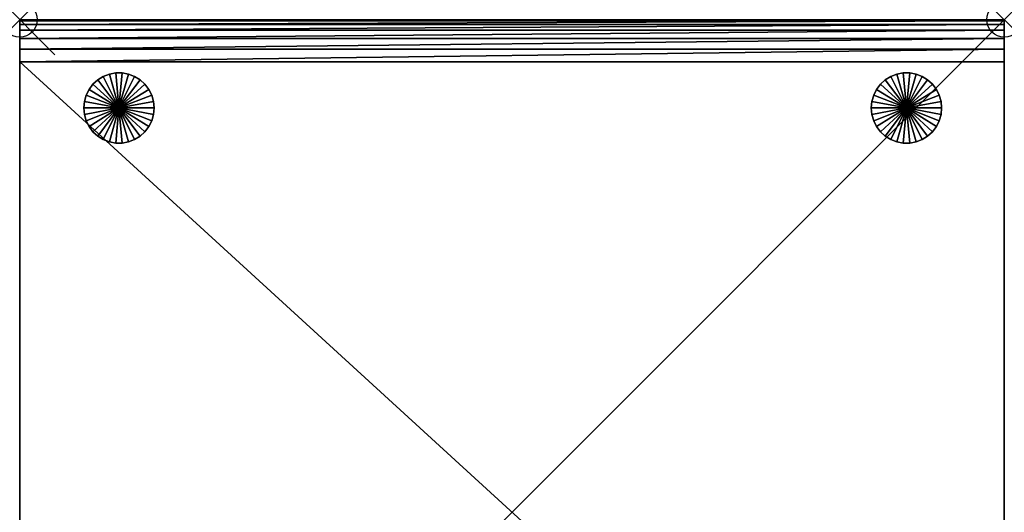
# Model space of a CAD drawing. Header units: inches. Extents: x 0 to 28, y -28 to 0.
# Tile 2 of 2: x 0 to 28, y -14 to 0. Entities that reach past the tile are written whole.
import ezdxf

# ---------------------------------------------------------------- set-up
doc = ezdxf.new("R2010")
doc.units = ezdxf.units.IN
doc.header["$MEASUREMENT"] = 0
doc.header["$PDMODE"] = 35
doc.header["$PDSIZE"] = 1
for name, color, linetype in [('A-FURN-3-NODE', 7, 'Continuous'), ('A-FURN-3-ST', 151, 'Continuous'), ('A-FURN-3-ST-LG', 252, 'Continuous')]:
    doc.layers.add(name, color=color, linetype=linetype)

msp = doc.modelspace()

# ---------------------------------------------------------------- linework, layer by layer
at = {"layer": 'A-FURN-3-NODE'}
for p in [(0, 0), (28, 0)]:
    msp.add_point(p, dxfattribs=at)

# ---------------------------------------------------------------- meshes
at = {"layer": 'A-FURN-3-ST'}
mesh = msp.add_polyface(dxfattribs=at)
corners = [(0, -28, 1.323), (28, -28, 1.323), (0, 0, 1.323), (28, 0, 1.323), (0, -27.7, 13.7), (0, -28, 12.8), (0, -27.967, 13.167), (0, -27.867, 13.467), (0, -26.8, 14), (0, -27.167, 13.967), (0, -27.467, 13.867), (28, -27.7, 13.7), (28, -26.8, 14), (28, -27.167, 13.967), (28, -27.467, 13.867), (28, -28, 12.8), (28, -27.967, 13.167), (28, -27.867, 13.467), (28, -0.3, 13.7), (28, 0, 12.8), (28, -0.033, 13.167), (28, -0.133, 13.467), (28, -1.2, 14), (28, -0.833, 13.967), (28, -0.533, 13.867), (0, -0.3, 13.7), (0, -1.2, 14), (0, -0.833, 13.967), (0, -0.533, 13.867), (0, 0, 12.8), (0, -0.033, 13.167), (0, -0.133, 13.467)]
mesh.append_faces([[corners[k] for k in face] for face in [(20, 18, 23), (23, 12, 14), (14, 17, 15), (23, 14, 15), (20, 23, 15), (3, 20, 15), (6, 4, 9), (9, 26, 28), (28, 31, 29), (9, 28, 29), (6, 9, 29), (0, 6, 29)]], dxfattribs={"vtx0": -1, "vtx1": -1, "vtx2": -1})
mesh.append_faces([[corners[k] for k in face] for face in [(1, 3, 15), (2, 0, 29)]], dxfattribs={"vtx1": -1})
mesh.append_faces([[corners[k] for k in face] for face in [(0, 2, 3), (3, 1, 0), (12, 22, 26), (26, 8, 12), (1, 15, 5), (5, 0, 1), (3, 19, 20), (20, 21, 18), (18, 24, 23), (23, 22, 12), (12, 13, 14), (14, 11, 17), (17, 16, 15), (2, 29, 19), (19, 3, 2), (0, 5, 6), (6, 7, 4), (4, 10, 9), (9, 8, 26), (26, 27, 28), (28, 25, 31), (31, 30, 29), (12, 8, 9), (9, 13, 12), (13, 9, 10), (10, 14, 13), (14, 10, 4), (4, 11, 14), (26, 22, 23), (23, 27, 26), (27, 23, 24), (24, 28, 27), (28, 24, 18), (18, 25, 28), (5, 15, 16), (16, 6, 5), (6, 16, 17), (17, 7, 6), (7, 17, 11), (11, 4, 7), (19, 29, 30), (30, 20, 19), (20, 30, 31), (31, 21, 20), (21, 31, 25), (25, 18, 21)]], dxfattribs={"vtx2": -1})
at = {"layer": 'A-FURN-3-ST-LG'}
mesh = msp.add_polyface(dxfattribs=at)
corners = [(2.823, -2.509, 0), (2.731, -1.514, 0), (2.915, -1.514, 0), (2.55, -1.547, 0), (2.377, -1.614, 0), (2.221, -1.711, 0), (2.084, -1.836, 0), (1.973, -1.983, 0), (1.891, -2.148, 0), (1.84, -2.326, 0), (2.731, -1.514, 0.3), (2.55, -1.547, 0.3), (2.377, -1.614, 0.3), (2.221, -1.711, 0.3), (2.915, -1.514, 0.3), (2.731, -1.514, 0.6), (2.55, -1.547, 0.6), (2.377, -1.614, 0.6), (2.221, -1.711, 0.6), (2.915, -1.514, 0.6), (2.731, -1.514, 0.9), (2.55, -1.547, 0.9), (2.377, -1.614, 0.9), (2.221, -1.711, 0.9), (2.915, -1.514, 0.9), (2.731, -1.514, 1.2), (2.55, -1.547, 1.2), (2.377, -1.614, 1.2), (2.221, -1.711, 1.2), (2.915, -1.514, 1.2), (2.731, -1.514, 1.5), (2.55, -1.547, 1.5), (2.377, -1.614, 1.5), (2.221, -1.711, 1.5), (2.084, -1.836, 1.5), (2.823, -2.509, 1.5), (1.973, -1.983, 1.5), (1.891, -2.148, 1.5), (1.84, -2.326, 1.5)]
mesh.append_faces([[corners[k] for k in face] for face in [(1, 11, 10), (3, 12, 11), (4, 13, 12), (10, 16, 15), (11, 17, 16), (12, 18, 17), (15, 21, 20), (16, 22, 21), (17, 23, 22), (20, 26, 25), (21, 27, 26), (22, 28, 27), (25, 31, 30), (26, 32, 31), (27, 33, 32), (28, 34, 33)]], dxfattribs={"vtx0": -1})
mesh.append_faces([[corners[k] for k in face] for face in [(0, 1, 2), (0, 3, 1), (0, 4, 3), (0, 5, 4), (0, 6, 5), (0, 7, 6), (0, 8, 7), (0, 9, 8), (35, 30, 31), (35, 31, 32), (35, 32, 33), (35, 33, 34), (35, 34, 36), (35, 36, 37), (35, 37, 38)]], dxfattribs={"vtx0": -1, "vtx2": -1})
mesh.append_faces([[corners[k] for k in face] for face in [(2, 1, 10), (1, 3, 11), (3, 4, 12), (4, 5, 13), (14, 10, 15), (10, 11, 16), (11, 12, 17), (12, 13, 18), (19, 15, 20), (15, 16, 21), (16, 17, 22), (17, 18, 23), (24, 20, 25), (20, 21, 26), (21, 22, 27), (22, 23, 28), (29, 25, 30), (25, 26, 31), (26, 27, 32), (27, 28, 33)]], dxfattribs={"vtx2": -1})
mesh = msp.add_polyface(dxfattribs=at)
corners = [(2.823, -2.509, 0), (3.756, -2.148, 0), (3.806, -2.326, 0), (3.673, -1.983, 0), (3.562, -1.836, 0), (3.426, -1.711, 0), (3.269, -1.614, 0), (3.097, -1.547, 0), (2.915, -1.514, 0), (3.426, -1.711, 0.3), (3.269, -1.614, 0.3), (3.097, -1.547, 0.3), (2.915, -1.514, 0.3), (2.731, -1.514, 0.3), (3.269, -1.614, 0.6), (3.426, -1.711, 0.6), (3.097, -1.547, 0.6), (2.915, -1.514, 0.6), (2.731, -1.514, 0.6), (3.269, -1.614, 0.9), (3.426, -1.711, 0.9), (3.097, -1.547, 0.9), (2.915, -1.514, 0.9), (2.731, -1.514, 0.9), (3.269, -1.614, 1.2), (3.426, -1.711, 1.2), (3.097, -1.547, 1.2), (2.915, -1.514, 1.2), (2.731, -1.514, 1.2), (3.269, -1.614, 1.5), (3.426, -1.711, 1.5), (3.097, -1.547, 1.5), (2.915, -1.514, 1.5), (2.731, -1.514, 1.5), (2.823, -2.509, 1.5), (3.806, -2.326, 1.5), (3.756, -2.148, 1.5), (3.673, -1.983, 1.5), (3.562, -1.836, 1.5)]
mesh.append_faces([[corners[k] for k in face] for face in [(5, 10, 9), (6, 11, 10), (7, 12, 11), (8, 13, 12), (9, 14, 15), (10, 16, 14), (11, 17, 16), (12, 18, 17), (15, 19, 20), (14, 21, 19), (16, 22, 21), (17, 23, 22), (20, 24, 25), (19, 26, 24), (21, 27, 26), (22, 28, 27), (25, 29, 30), (24, 31, 29), (26, 32, 31), (27, 33, 32)]], dxfattribs={"vtx0": -1})
mesh.append_faces([[corners[k] for k in face] for face in [(0, 1, 2), (0, 3, 1), (0, 4, 3), (0, 5, 4), (0, 6, 5), (0, 7, 6), (0, 8, 7), (34, 35, 36), (34, 36, 37), (34, 37, 38), (34, 38, 30), (34, 30, 29), (34, 29, 31), (34, 31, 32), (34, 32, 33)]], dxfattribs={"vtx0": -1, "vtx2": -1})
mesh.append_faces([[corners[k] for k in face] for face in [(4, 5, 9), (5, 6, 10), (6, 7, 11), (7, 8, 12), (9, 10, 14), (10, 11, 16), (11, 12, 17), (15, 14, 19), (14, 16, 21), (16, 17, 22), (20, 19, 24), (19, 21, 26), (21, 22, 27), (25, 24, 29), (24, 26, 31), (26, 27, 32)]], dxfattribs={"vtx2": -1})
mesh = msp.add_polyface(dxfattribs=at)
corners = [(25.217, -2.509, 0), (25.125, -1.514, 0), (25.31, -1.514, 0), (24.944, -1.547, 0), (24.772, -1.614, 0), (24.615, -1.711, 0), (24.478, -1.836, 0), (24.367, -1.983, 0), (24.285, -2.148, 0), (24.234, -2.326, 0), (25.125, -1.514, 0.3), (24.944, -1.547, 0.3), (24.772, -1.614, 0.3), (24.615, -1.711, 0.3), (25.31, -1.514, 0.3), (25.125, -1.514, 0.6), (24.944, -1.547, 0.6), (24.772, -1.614, 0.6), (24.615, -1.711, 0.6), (25.31, -1.514, 0.6), (25.125, -1.514, 0.9), (24.944, -1.547, 0.9), (24.772, -1.614, 0.9), (24.615, -1.711, 0.9), (25.31, -1.514, 0.9), (25.125, -1.514, 1.2), (24.944, -1.547, 1.2), (24.772, -1.614, 1.2), (24.615, -1.711, 1.2), (25.31, -1.514, 1.2), (25.125, -1.514, 1.5), (24.944, -1.547, 1.5), (24.772, -1.614, 1.5), (24.615, -1.711, 1.5), (24.478, -1.836, 1.5), (25.217, -2.509, 1.5), (24.367, -1.983, 1.5), (24.285, -2.148, 1.5), (24.234, -2.326, 1.5)]
mesh.append_faces([[corners[k] for k in face] for face in [(1, 11, 10), (3, 12, 11), (4, 13, 12), (10, 16, 15), (11, 17, 16), (12, 18, 17), (15, 21, 20), (16, 22, 21), (17, 23, 22), (20, 26, 25), (21, 27, 26), (22, 28, 27), (25, 31, 30), (26, 32, 31), (27, 33, 32), (28, 34, 33)]], dxfattribs={"vtx0": -1})
mesh.append_faces([[corners[k] for k in face] for face in [(0, 1, 2), (0, 3, 1), (0, 4, 3), (0, 5, 4), (0, 6, 5), (0, 7, 6), (0, 8, 7), (0, 9, 8), (35, 30, 31), (35, 31, 32), (35, 32, 33), (35, 33, 34), (35, 34, 36), (35, 36, 37), (35, 37, 38)]], dxfattribs={"vtx0": -1, "vtx2": -1})
mesh.append_faces([[corners[k] for k in face] for face in [(2, 1, 10), (1, 3, 11), (3, 4, 12), (4, 5, 13), (14, 10, 15), (10, 11, 16), (11, 12, 17), (12, 13, 18), (19, 15, 20), (15, 16, 21), (16, 17, 22), (17, 18, 23), (24, 20, 25), (20, 21, 26), (21, 22, 27), (22, 23, 28), (29, 25, 30), (25, 26, 31), (26, 27, 32), (27, 28, 33)]], dxfattribs={"vtx2": -1})
mesh = msp.add_polyface(dxfattribs=at)
corners = [(25.217, -2.509, 0), (26.15, -2.148, 0), (26.2, -2.326, 0), (26.068, -1.983, 0), (25.956, -1.836, 0), (25.82, -1.711, 0), (25.663, -1.614, 0), (25.491, -1.547, 0), (25.31, -1.514, 0), (25.82, -1.711, 0.3), (25.663, -1.614, 0.3), (25.491, -1.547, 0.3), (25.31, -1.514, 0.3), (25.125, -1.514, 0.3), (25.663, -1.614, 0.6), (25.82, -1.711, 0.6), (25.491, -1.547, 0.6), (25.31, -1.514, 0.6), (25.125, -1.514, 0.6), (25.663, -1.614, 0.9), (25.82, -1.711, 0.9), (25.491, -1.547, 0.9), (25.31, -1.514, 0.9), (25.125, -1.514, 0.9), (25.663, -1.614, 1.2), (25.82, -1.711, 1.2), (25.491, -1.547, 1.2), (25.31, -1.514, 1.2), (25.125, -1.514, 1.2), (25.663, -1.614, 1.5), (25.82, -1.711, 1.5), (25.491, -1.547, 1.5), (25.31, -1.514, 1.5), (25.125, -1.514, 1.5), (25.217, -2.509, 1.5), (26.2, -2.326, 1.5), (26.15, -2.148, 1.5), (26.068, -1.983, 1.5), (25.956, -1.836, 1.5)]
mesh.append_faces([[corners[k] for k in face] for face in [(5, 10, 9), (6, 11, 10), (7, 12, 11), (8, 13, 12), (9, 14, 15), (10, 16, 14), (11, 17, 16), (12, 18, 17), (15, 19, 20), (14, 21, 19), (16, 22, 21), (17, 23, 22), (20, 24, 25), (19, 26, 24), (21, 27, 26), (22, 28, 27), (25, 29, 30), (24, 31, 29), (26, 32, 31), (27, 33, 32)]], dxfattribs={"vtx0": -1})
mesh.append_faces([[corners[k] for k in face] for face in [(0, 1, 2), (0, 3, 1), (0, 4, 3), (0, 5, 4), (0, 6, 5), (0, 7, 6), (0, 8, 7), (34, 35, 36), (34, 36, 37), (34, 37, 38), (34, 38, 30), (34, 30, 29), (34, 29, 31), (34, 31, 32), (34, 32, 33)]], dxfattribs={"vtx0": -1, "vtx2": -1})
mesh.append_faces([[corners[k] for k in face] for face in [(4, 5, 9), (5, 6, 10), (6, 7, 11), (7, 8, 12), (9, 10, 14), (10, 11, 16), (11, 12, 17), (15, 14, 19), (14, 16, 21), (16, 17, 22), (20, 19, 24), (19, 21, 26), (21, 22, 27), (25, 24, 29), (24, 26, 31), (26, 27, 32)]], dxfattribs={"vtx2": -1})
mesh = msp.add_polyface(dxfattribs=at)
corners = [(2.823, -2.509, 0), (1.823, -2.509, 0), (1.84, -2.326, 0), (2.221, -1.711, 0), (2.084, -1.836, 0.3), (2.221, -1.711, 0.3), (2.084, -1.836, 0), (1.973, -1.983, 0.3), (1.973, -1.983, 0), (1.891, -2.148, 0.3), (1.891, -2.148, 0), (1.84, -2.326, 0.3), (1.823, -2.509, 0.3), (2.084, -1.836, 0.6), (2.221, -1.711, 0.6), (1.973, -1.983, 0.6), (1.891, -2.148, 0.6), (1.84, -2.326, 0.6), (1.823, -2.509, 0.6), (2.084, -1.836, 0.9), (2.221, -1.711, 0.9), (1.973, -1.983, 0.9), (1.891, -2.148, 0.9), (1.84, -2.326, 0.9), (1.823, -2.509, 0.9), (2.084, -1.836, 1.2), (2.221, -1.711, 1.2), (1.973, -1.983, 1.2), (1.891, -2.148, 1.2), (1.84, -2.326, 1.2), (1.823, -2.509, 1.2), (2.084, -1.836, 1.5), (1.973, -1.983, 1.5), (1.891, -2.148, 1.5), (1.84, -2.326, 1.5), (1.823, -2.509, 1.5), (2.823, -2.509, 1.5)]
mesh.append_faces([[corners[k] for k in face] for face in [(3, 4, 5), (6, 7, 4), (8, 9, 7), (10, 11, 9), (2, 12, 11), (5, 13, 14), (4, 15, 13), (7, 16, 15), (9, 17, 16), (11, 18, 17), (14, 19, 20), (13, 21, 19), (15, 22, 21), (16, 23, 22), (17, 24, 23), (20, 25, 26), (19, 27, 25), (21, 28, 27), (22, 29, 28), (23, 30, 29), (25, 32, 31), (27, 33, 32), (28, 34, 33), (29, 35, 34)]], dxfattribs={"vtx0": -1})
mesh.append_faces([[corners[k] for k in face] for face in [(0, 1, 2), (36, 34, 35)]], dxfattribs={"vtx0": -1, "vtx2": -1})
mesh.append_faces([[corners[k] for k in face] for face in [(3, 6, 4), (6, 8, 7), (8, 10, 9), (10, 2, 11), (2, 1, 12), (5, 4, 13), (4, 7, 15), (7, 9, 16), (9, 11, 17), (11, 12, 18), (14, 13, 19), (13, 15, 21), (15, 16, 22), (16, 17, 23), (17, 18, 24), (20, 19, 25), (19, 21, 27), (21, 22, 28), (22, 23, 29), (23, 24, 30), (26, 25, 31), (25, 27, 32), (27, 28, 33), (28, 29, 34), (29, 30, 35)]], dxfattribs={"vtx2": -1})
mesh = msp.add_polyface(dxfattribs=at)
corners = [(2.823, -2.509, 0), (3.806, -2.326, 0), (3.823, -2.509, 0), (3.806, -2.326, 0.3), (3.823, -2.509, 0.3), (3.756, -2.148, 0.3), (3.756, -2.148, 0), (3.673, -1.983, 0.3), (3.673, -1.983, 0), (3.562, -1.836, 0.3), (3.562, -1.836, 0), (3.426, -1.711, 0.3), (3.806, -2.326, 0.6), (3.823, -2.509, 0.6), (3.756, -2.148, 0.6), (3.673, -1.983, 0.6), (3.562, -1.836, 0.6), (3.426, -1.711, 0.6), (3.806, -2.326, 0.9), (3.823, -2.509, 0.9), (3.756, -2.148, 0.9), (3.673, -1.983, 0.9), (3.562, -1.836, 0.9), (3.426, -1.711, 0.9), (3.806, -2.326, 1.2), (3.823, -2.509, 1.2), (3.756, -2.148, 1.2), (3.673, -1.983, 1.2), (3.562, -1.836, 1.2), (3.426, -1.711, 1.2), (3.806, -2.326, 1.5), (3.823, -2.509, 1.5), (3.756, -2.148, 1.5), (3.673, -1.983, 1.5), (3.562, -1.836, 1.5), (3.426, -1.711, 1.5), (2.823, -2.509, 1.5)]
mesh.append_faces([[corners[k] for k in face] for face in [(2, 3, 4), (1, 5, 3), (6, 7, 5), (8, 9, 7), (10, 11, 9), (4, 12, 13), (3, 14, 12), (5, 15, 14), (7, 16, 15), (9, 17, 16), (13, 18, 19), (12, 20, 18), (14, 21, 20), (15, 22, 21), (16, 23, 22), (19, 24, 25), (18, 26, 24), (20, 27, 26), (21, 28, 27), (22, 29, 28), (25, 30, 31), (24, 32, 30), (26, 33, 32), (27, 34, 33), (28, 35, 34)]], dxfattribs={"vtx0": -1})
mesh.append_faces([[corners[k] for k in face] for face in [(0, 1, 2), (36, 31, 30)]], dxfattribs={"vtx0": -1, "vtx2": -1})
mesh.append_faces([[corners[k] for k in face] for face in [(2, 1, 3), (1, 6, 5), (6, 8, 7), (8, 10, 9), (4, 3, 12), (3, 5, 14), (5, 7, 15), (7, 9, 16), (9, 11, 17), (13, 12, 18), (12, 14, 20), (14, 15, 21), (15, 16, 22), (16, 17, 23), (19, 18, 24), (18, 20, 26), (20, 21, 27), (21, 22, 28), (22, 23, 29), (25, 24, 30), (24, 26, 32), (26, 27, 33), (27, 28, 34), (28, 29, 35)]], dxfattribs={"vtx2": -1})
mesh = msp.add_polyface(dxfattribs=at)
corners = [(25.217, -2.509, 0), (24.217, -2.509, 0), (24.234, -2.326, 0), (24.615, -1.711, 0), (24.478, -1.836, 0.3), (24.615, -1.711, 0.3), (24.478, -1.836, 0), (24.367, -1.983, 0.3), (24.367, -1.983, 0), (24.285, -2.148, 0.3), (24.285, -2.148, 0), (24.234, -2.326, 0.3), (24.217, -2.509, 0.3), (24.478, -1.836, 0.6), (24.615, -1.711, 0.6), (24.367, -1.983, 0.6), (24.285, -2.148, 0.6), (24.234, -2.326, 0.6), (24.217, -2.509, 0.6), (24.478, -1.836, 0.9), (24.615, -1.711, 0.9), (24.367, -1.983, 0.9), (24.285, -2.148, 0.9), (24.234, -2.326, 0.9), (24.217, -2.509, 0.9), (24.478, -1.836, 1.2), (24.615, -1.711, 1.2), (24.367, -1.983, 1.2), (24.285, -2.148, 1.2), (24.234, -2.326, 1.2), (24.217, -2.509, 1.2), (24.478, -1.836, 1.5), (24.367, -1.983, 1.5), (24.285, -2.148, 1.5), (24.234, -2.326, 1.5), (24.217, -2.509, 1.5), (25.217, -2.509, 1.5)]
mesh.append_faces([[corners[k] for k in face] for face in [(3, 4, 5), (6, 7, 4), (8, 9, 7), (10, 11, 9), (2, 12, 11), (5, 13, 14), (4, 15, 13), (7, 16, 15), (9, 17, 16), (11, 18, 17), (14, 19, 20), (13, 21, 19), (15, 22, 21), (16, 23, 22), (17, 24, 23), (20, 25, 26), (19, 27, 25), (21, 28, 27), (22, 29, 28), (23, 30, 29), (25, 32, 31), (27, 33, 32), (28, 34, 33), (29, 35, 34)]], dxfattribs={"vtx0": -1})
mesh.append_faces([[corners[k] for k in face] for face in [(0, 1, 2), (36, 34, 35)]], dxfattribs={"vtx0": -1, "vtx2": -1})
mesh.append_faces([[corners[k] for k in face] for face in [(3, 6, 4), (6, 8, 7), (8, 10, 9), (10, 2, 11), (2, 1, 12), (5, 4, 13), (4, 7, 15), (7, 9, 16), (9, 11, 17), (11, 12, 18), (14, 13, 19), (13, 15, 21), (15, 16, 22), (16, 17, 23), (17, 18, 24), (20, 19, 25), (19, 21, 27), (21, 22, 28), (22, 23, 29), (23, 24, 30), (26, 25, 31), (25, 27, 32), (27, 28, 33), (28, 29, 34), (29, 30, 35)]], dxfattribs={"vtx2": -1})
mesh = msp.add_polyface(dxfattribs=at)
corners = [(25.217, -2.509, 0), (26.2, -2.326, 0), (26.217, -2.509, 0), (26.2, -2.326, 0.3), (26.217, -2.509, 0.3), (26.15, -2.148, 0.3), (26.15, -2.148, 0), (26.068, -1.983, 0.3), (26.068, -1.983, 0), (25.956, -1.836, 0.3), (25.956, -1.836, 0), (25.82, -1.711, 0.3), (26.2, -2.326, 0.6), (26.217, -2.509, 0.6), (26.15, -2.148, 0.6), (26.068, -1.983, 0.6), (25.956, -1.836, 0.6), (25.82, -1.711, 0.6), (26.2, -2.326, 0.9), (26.217, -2.509, 0.9), (26.15, -2.148, 0.9), (26.068, -1.983, 0.9), (25.956, -1.836, 0.9), (25.82, -1.711, 0.9), (26.2, -2.326, 1.2), (26.217, -2.509, 1.2), (26.15, -2.148, 1.2), (26.068, -1.983, 1.2), (25.956, -1.836, 1.2), (25.82, -1.711, 1.2), (26.2, -2.326, 1.5), (26.217, -2.509, 1.5), (26.15, -2.148, 1.5), (26.068, -1.983, 1.5), (25.956, -1.836, 1.5), (25.82, -1.711, 1.5), (25.217, -2.509, 1.5)]
mesh.append_faces([[corners[k] for k in face] for face in [(2, 3, 4), (1, 5, 3), (6, 7, 5), (8, 9, 7), (10, 11, 9), (4, 12, 13), (3, 14, 12), (5, 15, 14), (7, 16, 15), (9, 17, 16), (13, 18, 19), (12, 20, 18), (14, 21, 20), (15, 22, 21), (16, 23, 22), (19, 24, 25), (18, 26, 24), (20, 27, 26), (21, 28, 27), (22, 29, 28), (25, 30, 31), (24, 32, 30), (26, 33, 32), (27, 34, 33), (28, 35, 34)]], dxfattribs={"vtx0": -1})
mesh.append_faces([[corners[k] for k in face] for face in [(0, 1, 2), (36, 31, 30)]], dxfattribs={"vtx0": -1, "vtx2": -1})
mesh.append_faces([[corners[k] for k in face] for face in [(2, 1, 3), (1, 6, 5), (6, 8, 7), (8, 10, 9), (4, 3, 12), (3, 5, 14), (5, 7, 15), (7, 9, 16), (9, 11, 17), (13, 12, 18), (12, 14, 20), (14, 15, 21), (15, 16, 22), (16, 17, 23), (19, 18, 24), (18, 20, 26), (20, 21, 27), (21, 22, 28), (22, 23, 29), (25, 24, 30), (24, 26, 32), (26, 27, 33), (27, 28, 34), (28, 29, 35)]], dxfattribs={"vtx2": -1})
mesh = msp.add_polyface(dxfattribs=at)
corners = [(2.823, -2.509, 0), (1.84, -2.693, 0), (1.823, -2.509, 0), (1.84, -2.693, 0.3), (1.823, -2.509, 0.3), (1.891, -2.87, 0.3), (1.891, -2.87, 0), (1.973, -3.036, 0.3), (1.973, -3.036, 0), (2.084, -3.183, 0.3), (2.084, -3.183, 0), (2.221, -3.307, 0.3), (2.221, -3.307, 0), (1.84, -2.693, 0.6), (1.823, -2.509, 0.6), (1.891, -2.87, 0.6), (1.973, -3.036, 0.6), (2.084, -3.183, 0.6), (2.221, -3.307, 0.6), (1.84, -2.693, 0.9), (1.823, -2.509, 0.9), (1.891, -2.87, 0.9), (1.973, -3.036, 0.9), (2.084, -3.183, 0.9), (2.221, -3.307, 0.9), (1.84, -2.693, 1.2), (1.823, -2.509, 1.2), (1.891, -2.87, 1.2), (1.973, -3.036, 1.2), (2.084, -3.183, 1.2), (2.221, -3.307, 1.2), (1.84, -2.693, 1.5), (1.823, -2.509, 1.5), (1.891, -2.87, 1.5), (1.973, -3.036, 1.5), (2.084, -3.183, 1.5), (2.221, -3.307, 1.5), (2.823, -2.509, 1.5)]
mesh.append_faces([[corners[k] for k in face] for face in [(2, 3, 4), (1, 5, 3), (6, 7, 5), (8, 9, 7), (10, 11, 9), (4, 13, 14), (3, 15, 13), (5, 16, 15), (7, 17, 16), (9, 18, 17), (14, 19, 20), (13, 21, 19), (15, 22, 21), (16, 23, 22), (17, 24, 23), (20, 25, 26), (19, 27, 25), (21, 28, 27), (22, 29, 28), (23, 30, 29), (26, 31, 32), (25, 33, 31), (27, 34, 33), (28, 35, 34), (29, 36, 35)]], dxfattribs={"vtx0": -1})
mesh.append_faces([[corners[k] for k in face] for face in [(0, 1, 2), (37, 32, 31)]], dxfattribs={"vtx0": -1, "vtx2": -1})
mesh.append_faces([[corners[k] for k in face] for face in [(2, 1, 3), (1, 6, 5), (6, 8, 7), (8, 10, 9), (10, 12, 11), (4, 3, 13), (3, 5, 15), (5, 7, 16), (7, 9, 17), (9, 11, 18), (14, 13, 19), (13, 15, 21), (15, 16, 22), (16, 17, 23), (17, 18, 24), (20, 19, 25), (19, 21, 27), (21, 22, 28), (22, 23, 29), (23, 24, 30), (26, 25, 31), (25, 27, 33), (27, 28, 34), (28, 29, 35)]], dxfattribs={"vtx2": -1})
mesh = msp.add_polyface(dxfattribs=at)
corners = [(2.823, -2.509, 0), (1.891, -2.87, 0), (1.84, -2.693, 0), (1.973, -3.036, 0), (2.084, -3.183, 0), (2.221, -3.307, 0), (2.377, -3.404, 0), (2.55, -3.471, 0), (2.731, -3.505, 0), (2.915, -3.505, 0), (2.377, -3.404, 0.3), (2.221, -3.307, 0.3), (2.55, -3.471, 0.3), (2.731, -3.505, 0.3), (2.915, -3.505, 0.3), (2.377, -3.404, 0.6), (2.221, -3.307, 0.6), (2.55, -3.471, 0.6), (2.731, -3.505, 0.6), (2.915, -3.505, 0.6), (2.377, -3.404, 0.9), (2.221, -3.307, 0.9), (2.55, -3.471, 0.9), (2.731, -3.505, 0.9), (2.915, -3.505, 0.9), (2.377, -3.404, 1.2), (2.221, -3.307, 1.2), (2.55, -3.471, 1.2), (2.731, -3.505, 1.2), (2.915, -3.505, 1.2), (2.084, -3.183, 1.2), (2.221, -3.307, 1.5), (2.377, -3.404, 1.5), (2.55, -3.471, 1.5), (2.731, -3.505, 1.5), (2.915, -3.505, 1.5), (2.823, -2.509, 1.5), (1.84, -2.693, 1.5), (1.891, -2.87, 1.5), (1.973, -3.036, 1.5), (2.084, -3.183, 1.5)]
mesh.append_faces([[corners[k] for k in face] for face in [(5, 10, 11), (6, 12, 10), (7, 13, 12), (8, 14, 13), (11, 15, 16), (10, 17, 15), (12, 18, 17), (13, 19, 18), (16, 20, 21), (15, 22, 20), (17, 23, 22), (18, 24, 23), (21, 25, 26), (20, 27, 25), (22, 28, 27), (23, 29, 28), (26, 32, 31), (25, 33, 32), (27, 34, 33), (28, 35, 34)]], dxfattribs={"vtx0": -1})
mesh.append_faces([[corners[k] for k in face] for face in [(0, 1, 2), (0, 3, 1), (0, 4, 3), (0, 5, 4), (0, 6, 5), (0, 7, 6), (0, 8, 7), (0, 9, 8), (36, 37, 38), (36, 38, 39), (36, 39, 40), (36, 40, 31), (36, 31, 32), (36, 32, 33), (36, 33, 34)]], dxfattribs={"vtx0": -1, "vtx2": -1})
mesh.append_faces([[corners[k] for k in face] for face in [(5, 6, 10), (6, 7, 12), (7, 8, 13), (11, 10, 15), (10, 12, 17), (12, 13, 18), (16, 15, 20), (15, 17, 22), (17, 18, 23), (21, 20, 25), (20, 22, 27), (22, 23, 28), (30, 26, 31), (26, 25, 32), (25, 27, 33), (27, 28, 34)]], dxfattribs={"vtx2": -1})
mesh = msp.add_polyface(dxfattribs=at)
corners = [(2.823, -2.509, 0), (3.097, -3.471, 0), (2.915, -3.505, 0), (3.269, -3.404, 0), (3.426, -3.307, 0), (3.562, -3.183, 0), (3.673, -3.036, 0), (3.756, -2.87, 0), (3.806, -2.693, 0), (2.731, -3.505, 0), (2.915, -3.505, 0.3), (3.097, -3.471, 0.3), (3.269, -3.404, 0.3), (3.426, -3.307, 0.3), (3.562, -3.183, 0.3), (2.731, -3.505, 0.3), (2.915, -3.505, 0.6), (3.097, -3.471, 0.6), (3.269, -3.404, 0.6), (3.426, -3.307, 0.6), (2.731, -3.505, 0.6), (2.915, -3.505, 0.9), (3.097, -3.471, 0.9), (3.269, -3.404, 0.9), (3.426, -3.307, 0.9), (2.731, -3.505, 0.9), (2.915, -3.505, 1.2), (3.097, -3.471, 1.2), (3.269, -3.404, 1.2), (3.426, -3.307, 1.2), (2.731, -3.505, 1.2), (2.915, -3.505, 1.5), (3.097, -3.471, 1.5), (3.269, -3.404, 1.5), (3.426, -3.307, 1.5), (2.823, -2.509, 1.5), (2.731, -3.505, 1.5), (3.562, -3.183, 1.5), (3.673, -3.036, 1.5), (3.756, -2.87, 1.5), (3.806, -2.693, 1.5)]
mesh.append_faces([[corners[k] for k in face] for face in [(2, 11, 10), (1, 12, 11), (3, 13, 12), (4, 14, 13), (10, 17, 16), (11, 18, 17), (12, 19, 18), (16, 22, 21), (17, 23, 22), (18, 24, 23), (21, 27, 26), (22, 28, 27), (23, 29, 28), (26, 32, 31), (27, 33, 32), (28, 34, 33)]], dxfattribs={"vtx0": -1})
mesh.append_faces([[corners[k] for k in face] for face in [(0, 1, 2), (0, 3, 1), (0, 4, 3), (0, 5, 4), (0, 6, 5), (0, 7, 6), (0, 8, 7), (35, 36, 31), (35, 31, 32), (35, 32, 33), (35, 33, 34), (35, 34, 37), (35, 37, 38), (35, 38, 39), (35, 39, 40)]], dxfattribs={"vtx0": -1, "vtx2": -1})
mesh.append_faces([[corners[k] for k in face] for face in [(9, 2, 10), (2, 1, 11), (1, 3, 12), (3, 4, 13), (15, 10, 16), (10, 11, 17), (11, 12, 18), (12, 13, 19), (20, 16, 21), (16, 17, 22), (17, 18, 23), (18, 19, 24), (25, 21, 26), (21, 22, 27), (22, 23, 28), (23, 24, 29), (30, 26, 31), (26, 27, 32), (27, 28, 33), (28, 29, 34)]], dxfattribs={"vtx2": -1})
mesh = msp.add_polyface(dxfattribs=at)
corners = [(2.823, -2.509, 0), (3.823, -2.509, 0), (3.806, -2.693, 0), (3.426, -3.307, 0), (3.562, -3.183, 0), (3.562, -3.183, 0.3), (3.673, -3.036, 0.3), (3.673, -3.036, 0), (3.756, -2.87, 0.3), (3.756, -2.87, 0), (3.806, -2.693, 0.3), (3.823, -2.509, 0.3), (3.426, -3.307, 0.3), (3.562, -3.183, 0.6), (3.426, -3.307, 0.6), (3.673, -3.036, 0.6), (3.756, -2.87, 0.6), (3.806, -2.693, 0.6), (3.823, -2.509, 0.6), (3.562, -3.183, 0.9), (3.426, -3.307, 0.9), (3.673, -3.036, 0.9), (3.756, -2.87, 0.9), (3.806, -2.693, 0.9), (3.823, -2.509, 0.9), (3.562, -3.183, 1.2), (3.426, -3.307, 1.2), (3.673, -3.036, 1.2), (3.756, -2.87, 1.2), (3.806, -2.693, 1.2), (3.823, -2.509, 1.2), (3.562, -3.183, 1.5), (3.426, -3.307, 1.5), (3.673, -3.036, 1.5), (3.756, -2.87, 1.5), (3.806, -2.693, 1.5), (3.823, -2.509, 1.5), (2.823, -2.509, 1.5)]
mesh.append_faces([[corners[k] for k in face] for face in [(4, 6, 5), (7, 8, 6), (9, 10, 8), (2, 11, 10), (12, 13, 14), (5, 15, 13), (6, 16, 15), (8, 17, 16), (10, 18, 17), (14, 19, 20), (13, 21, 19), (15, 22, 21), (16, 23, 22), (17, 24, 23), (20, 25, 26), (19, 27, 25), (21, 28, 27), (22, 29, 28), (23, 30, 29), (26, 31, 32), (25, 33, 31), (27, 34, 33), (28, 35, 34), (29, 36, 35)]], dxfattribs={"vtx0": -1})
mesh.append_faces([[corners[k] for k in face] for face in [(0, 1, 2), (37, 35, 36)]], dxfattribs={"vtx0": -1, "vtx2": -1})
mesh.append_faces([[corners[k] for k in face] for face in [(3, 4, 5), (4, 7, 6), (7, 9, 8), (9, 2, 10), (2, 1, 11), (12, 5, 13), (5, 6, 15), (6, 8, 16), (8, 10, 17), (10, 11, 18), (14, 13, 19), (13, 15, 21), (15, 16, 22), (16, 17, 23), (17, 18, 24), (20, 19, 25), (19, 21, 27), (21, 22, 28), (22, 23, 29), (23, 24, 30), (26, 25, 31), (25, 27, 33), (27, 28, 34), (28, 29, 35), (29, 30, 36)]], dxfattribs={"vtx2": -1})
mesh = msp.add_polyface(dxfattribs=at)
corners = [(25.217, -2.509, 0), (24.234, -2.693, 0), (24.217, -2.509, 0), (24.234, -2.693, 0.3), (24.217, -2.509, 0.3), (24.285, -2.87, 0.3), (24.285, -2.87, 0), (24.367, -3.036, 0.3), (24.367, -3.036, 0), (24.478, -3.183, 0.3), (24.478, -3.183, 0), (24.615, -3.307, 0.3), (24.615, -3.307, 0), (24.234, -2.693, 0.6), (24.217, -2.509, 0.6), (24.285, -2.87, 0.6), (24.367, -3.036, 0.6), (24.478, -3.183, 0.6), (24.615, -3.307, 0.6), (24.234, -2.693, 0.9), (24.217, -2.509, 0.9), (24.285, -2.87, 0.9), (24.367, -3.036, 0.9), (24.478, -3.183, 0.9), (24.615, -3.307, 0.9), (24.234, -2.693, 1.2), (24.217, -2.509, 1.2), (24.285, -2.87, 1.2), (24.367, -3.036, 1.2), (24.478, -3.183, 1.2), (24.615, -3.307, 1.2), (24.234, -2.693, 1.5), (24.217, -2.509, 1.5), (24.285, -2.87, 1.5), (24.367, -3.036, 1.5), (24.478, -3.183, 1.5), (24.615, -3.307, 1.5), (25.217, -2.509, 1.5)]
mesh.append_faces([[corners[k] for k in face] for face in [(2, 3, 4), (1, 5, 3), (6, 7, 5), (8, 9, 7), (10, 11, 9), (4, 13, 14), (3, 15, 13), (5, 16, 15), (7, 17, 16), (9, 18, 17), (14, 19, 20), (13, 21, 19), (15, 22, 21), (16, 23, 22), (17, 24, 23), (20, 25, 26), (19, 27, 25), (21, 28, 27), (22, 29, 28), (23, 30, 29), (26, 31, 32), (25, 33, 31), (27, 34, 33), (28, 35, 34), (29, 36, 35)]], dxfattribs={"vtx0": -1})
mesh.append_faces([[corners[k] for k in face] for face in [(0, 1, 2), (37, 32, 31)]], dxfattribs={"vtx0": -1, "vtx2": -1})
mesh.append_faces([[corners[k] for k in face] for face in [(2, 1, 3), (1, 6, 5), (6, 8, 7), (8, 10, 9), (10, 12, 11), (4, 3, 13), (3, 5, 15), (5, 7, 16), (7, 9, 17), (9, 11, 18), (14, 13, 19), (13, 15, 21), (15, 16, 22), (16, 17, 23), (17, 18, 24), (20, 19, 25), (19, 21, 27), (21, 22, 28), (22, 23, 29), (23, 24, 30), (26, 25, 31), (25, 27, 33), (27, 28, 34), (28, 29, 35)]], dxfattribs={"vtx2": -1})
mesh = msp.add_polyface(dxfattribs=at)
corners = [(25.217, -2.509, 0), (24.285, -2.87, 0), (24.234, -2.693, 0), (24.367, -3.036, 0), (24.478, -3.183, 0), (24.615, -3.307, 0), (24.772, -3.404, 0), (24.944, -3.471, 0), (25.125, -3.505, 0), (25.31, -3.505, 0), (24.772, -3.404, 0.3), (24.615, -3.307, 0.3), (24.944, -3.471, 0.3), (25.125, -3.505, 0.3), (25.31, -3.505, 0.3), (24.772, -3.404, 0.6), (24.615, -3.307, 0.6), (24.944, -3.471, 0.6), (25.125, -3.505, 0.6), (25.31, -3.505, 0.6), (24.772, -3.404, 0.9), (24.615, -3.307, 0.9), (24.944, -3.471, 0.9), (25.125, -3.505, 0.9), (25.31, -3.505, 0.9), (24.772, -3.404, 1.2), (24.615, -3.307, 1.2), (24.944, -3.471, 1.2), (25.125, -3.505, 1.2), (25.31, -3.505, 1.2), (24.478, -3.183, 1.2), (24.615, -3.307, 1.5), (24.772, -3.404, 1.5), (24.944, -3.471, 1.5), (25.125, -3.505, 1.5), (25.31, -3.505, 1.5), (25.217, -2.509, 1.5), (24.234, -2.693, 1.5), (24.285, -2.87, 1.5), (24.367, -3.036, 1.5), (24.478, -3.183, 1.5)]
mesh.append_faces([[corners[k] for k in face] for face in [(5, 10, 11), (6, 12, 10), (7, 13, 12), (8, 14, 13), (11, 15, 16), (10, 17, 15), (12, 18, 17), (13, 19, 18), (16, 20, 21), (15, 22, 20), (17, 23, 22), (18, 24, 23), (21, 25, 26), (20, 27, 25), (22, 28, 27), (23, 29, 28), (26, 32, 31), (25, 33, 32), (27, 34, 33), (28, 35, 34)]], dxfattribs={"vtx0": -1})
mesh.append_faces([[corners[k] for k in face] for face in [(0, 1, 2), (0, 3, 1), (0, 4, 3), (0, 5, 4), (0, 6, 5), (0, 7, 6), (0, 8, 7), (0, 9, 8), (36, 37, 38), (36, 38, 39), (36, 39, 40), (36, 40, 31), (36, 31, 32), (36, 32, 33), (36, 33, 34)]], dxfattribs={"vtx0": -1, "vtx2": -1})
mesh.append_faces([[corners[k] for k in face] for face in [(5, 6, 10), (6, 7, 12), (7, 8, 13), (11, 10, 15), (10, 12, 17), (12, 13, 18), (16, 15, 20), (15, 17, 22), (17, 18, 23), (21, 20, 25), (20, 22, 27), (22, 23, 28), (30, 26, 31), (26, 25, 32), (25, 27, 33), (27, 28, 34)]], dxfattribs={"vtx2": -1})
mesh = msp.add_polyface(dxfattribs=at)
corners = [(25.217, -2.509, 0), (25.491, -3.471, 0), (25.31, -3.505, 0), (25.663, -3.404, 0), (25.82, -3.307, 0), (25.956, -3.183, 0), (26.068, -3.036, 0), (26.15, -2.87, 0), (26.2, -2.693, 0), (25.125, -3.505, 0), (25.31, -3.505, 0.3), (25.491, -3.471, 0.3), (25.663, -3.404, 0.3), (25.82, -3.307, 0.3), (25.956, -3.183, 0.3), (25.125, -3.505, 0.3), (25.31, -3.505, 0.6), (25.491, -3.471, 0.6), (25.663, -3.404, 0.6), (25.82, -3.307, 0.6), (25.125, -3.505, 0.6), (25.31, -3.505, 0.9), (25.491, -3.471, 0.9), (25.663, -3.404, 0.9), (25.82, -3.307, 0.9), (25.125, -3.505, 0.9), (25.31, -3.505, 1.2), (25.491, -3.471, 1.2), (25.663, -3.404, 1.2), (25.82, -3.307, 1.2), (25.125, -3.505, 1.2), (25.31, -3.505, 1.5), (25.491, -3.471, 1.5), (25.663, -3.404, 1.5), (25.82, -3.307, 1.5), (25.217, -2.509, 1.5), (25.125, -3.505, 1.5), (25.956, -3.183, 1.5), (26.068, -3.036, 1.5), (26.15, -2.87, 1.5), (26.2, -2.693, 1.5)]
mesh.append_faces([[corners[k] for k in face] for face in [(2, 11, 10), (1, 12, 11), (3, 13, 12), (4, 14, 13), (10, 17, 16), (11, 18, 17), (12, 19, 18), (16, 22, 21), (17, 23, 22), (18, 24, 23), (21, 27, 26), (22, 28, 27), (23, 29, 28), (26, 32, 31), (27, 33, 32), (28, 34, 33)]], dxfattribs={"vtx0": -1})
mesh.append_faces([[corners[k] for k in face] for face in [(0, 1, 2), (0, 3, 1), (0, 4, 3), (0, 5, 4), (0, 6, 5), (0, 7, 6), (0, 8, 7), (35, 36, 31), (35, 31, 32), (35, 32, 33), (35, 33, 34), (35, 34, 37), (35, 37, 38), (35, 38, 39), (35, 39, 40)]], dxfattribs={"vtx0": -1, "vtx2": -1})
mesh.append_faces([[corners[k] for k in face] for face in [(9, 2, 10), (2, 1, 11), (1, 3, 12), (3, 4, 13), (15, 10, 16), (10, 11, 17), (11, 12, 18), (12, 13, 19), (20, 16, 21), (16, 17, 22), (17, 18, 23), (18, 19, 24), (25, 21, 26), (21, 22, 27), (22, 23, 28), (23, 24, 29), (30, 26, 31), (26, 27, 32), (27, 28, 33), (28, 29, 34)]], dxfattribs={"vtx2": -1})
mesh = msp.add_polyface(dxfattribs=at)
corners = [(25.217, -2.509, 0), (26.217, -2.509, 0), (26.2, -2.693, 0), (25.82, -3.307, 0), (25.956, -3.183, 0), (25.956, -3.183, 0.3), (26.068, -3.036, 0.3), (26.068, -3.036, 0), (26.15, -2.87, 0.3), (26.15, -2.87, 0), (26.2, -2.693, 0.3), (26.217, -2.509, 0.3), (25.82, -3.307, 0.3), (25.956, -3.183, 0.6), (25.82, -3.307, 0.6), (26.068, -3.036, 0.6), (26.15, -2.87, 0.6), (26.2, -2.693, 0.6), (26.217, -2.509, 0.6), (25.956, -3.183, 0.9), (25.82, -3.307, 0.9), (26.068, -3.036, 0.9), (26.15, -2.87, 0.9), (26.2, -2.693, 0.9), (26.217, -2.509, 0.9), (25.956, -3.183, 1.2), (25.82, -3.307, 1.2), (26.068, -3.036, 1.2), (26.15, -2.87, 1.2), (26.2, -2.693, 1.2), (26.217, -2.509, 1.2), (25.956, -3.183, 1.5), (25.82, -3.307, 1.5), (26.068, -3.036, 1.5), (26.15, -2.87, 1.5), (26.2, -2.693, 1.5), (26.217, -2.509, 1.5), (25.217, -2.509, 1.5)]
mesh.append_faces([[corners[k] for k in face] for face in [(4, 6, 5), (7, 8, 6), (9, 10, 8), (2, 11, 10), (12, 13, 14), (5, 15, 13), (6, 16, 15), (8, 17, 16), (10, 18, 17), (14, 19, 20), (13, 21, 19), (15, 22, 21), (16, 23, 22), (17, 24, 23), (20, 25, 26), (19, 27, 25), (21, 28, 27), (22, 29, 28), (23, 30, 29), (26, 31, 32), (25, 33, 31), (27, 34, 33), (28, 35, 34), (29, 36, 35)]], dxfattribs={"vtx0": -1})
mesh.append_faces([[corners[k] for k in face] for face in [(0, 1, 2), (37, 35, 36)]], dxfattribs={"vtx0": -1, "vtx2": -1})
mesh.append_faces([[corners[k] for k in face] for face in [(3, 4, 5), (4, 7, 6), (7, 9, 8), (9, 2, 10), (2, 1, 11), (12, 5, 13), (5, 6, 15), (6, 8, 16), (8, 10, 17), (10, 11, 18), (14, 13, 19), (13, 15, 21), (15, 16, 22), (16, 17, 23), (17, 18, 24), (20, 19, 25), (19, 21, 27), (21, 22, 28), (22, 23, 29), (23, 24, 30), (26, 25, 31), (25, 27, 33), (27, 28, 34), (28, 29, 35), (29, 30, 36)]], dxfattribs={"vtx2": -1})

doc.saveas('drawing.dxf')
